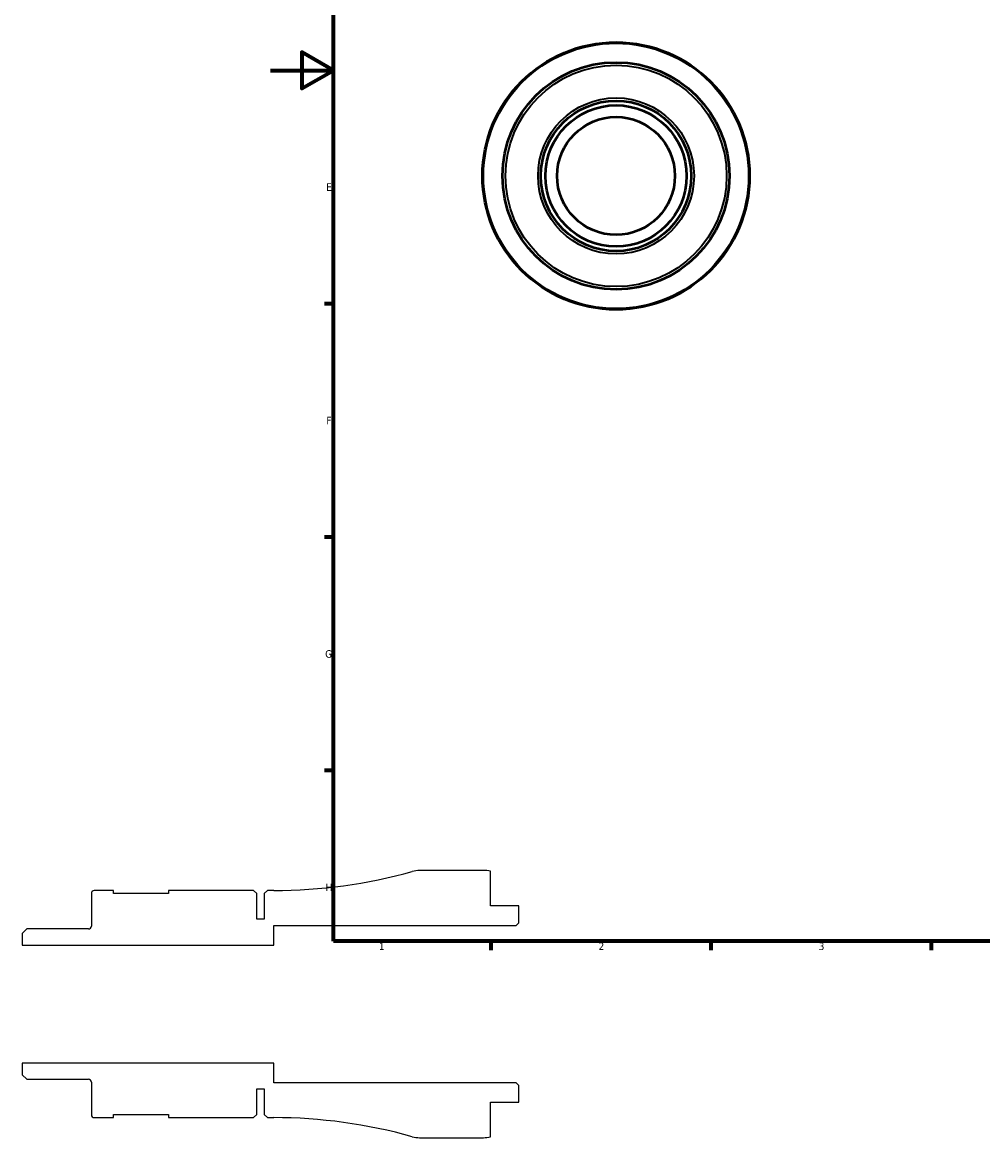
# Model space of a CAD drawing. Header units: millimetres. Extents: x -79 to 904, y -43 to 594.
# Tile 1 of 5: x -79 to 227, y -43 to 312. Entities that reach past the tile are written whole.
import ezdxf

# ---------------------------------------------------------------- set-up
doc = ezdxf.new("R2010")
doc.units = ezdxf.units.MM
for name, color, linetype, lineweight in [('Border (ANSI)', 7, 'Continuous', 70), ('Visible (ANSI)', 7, 'Continuous', 50), ('Visible Narrow (ANSI)', 7, 'Continuous', 35)]:
    doc.layers.add(name, color=color, linetype=linetype, lineweight=lineweight)
doc.styles.add('Note Text (ANSI)', font='tahoma.ttf')

# ---------------------------------------------------------------- blocks, each defined once
blk = doc.blocks.new('Borders Default Border')
at = {"layer": 'Border (ANSI)'}
for p, q in [((20, 222.75), (17.2, 222.75)), ((20, 148.5), (17.2, 148.5)), ((20, 74.25), (17.2, 74.25)), ((70.08, 20), (70.08, 17.2)), ((140.17, 20), (140.17, 17.2)), ((210.25, 20), (210.25, 17.2))]:
    blk.add_line(p, q, dxfattribs=at)
at = {"layer": 'Border (ANSI)', "flags": 128}
for points in [[(20, 20), (20, 574), (821, 574), (821, 20), (20, 20)], [(0, 297), (20, 297), (10, 302.77), (10, 291.23), (20, 297)]]:
    blk.add_lwpolyline(points, dxfattribs=at)
at = {"layer": 'Border (ANSI)', "color": 5, "true_color": 0x0000ff, "char_height": 2.4, "attachment_point": 7, "style": 'Note Text (ANSI)'}
for s, insert in [('E', (17.71, 258.68)), ('F', (17.78, 184.43)), ('G', (17.4, 110.13)), ('H', (17.53, 35.93)), ('1', (34.5, 17.2)), ('2', (104.4, 17.2)), ('3', (174.46, 17.15))]:
    blk.add_mtext(s, dxfattribs=dict(at, insert=insert))

msp = doc.modelspace()

# ---------------------------------------------------------------- linework, layer by layer
for p, q in [((67.7486, 42.5), (47.421, 42.5)), ((69.9986, 31.25), (69.9986, 42.2727)), ((-49.9514, 36.125), (-56.0764, 36.125)), ((-49.9514, 35.125), (-49.9514, 36.125)), ((-5.3714, 36.125), (-32.4514, 36.125)), ((-32.4514, 36.125), (-32.4514, 35.125)), ((-4.3714, 35.125), (-5.3714, 36.125)), ((-1.0014, 36.125), (-2.0014, 35.125)), ((0.9986, 36.125), (-1.0014, 36.125)), ((-57.0014, 35.2), (-57.0014, 24.8265)), ((-32.4514, 35.125), (-49.9514, 35.125)), ((-4.3714, 27), (-4.3714, 35.125)), ((-2.0014, 35.125), (-2.0014, 27)), ((78.9986, 31.25), (69.9986, 31.25)), ((78.9986, 25.85), (78.9986, 31.25)), ((-2.0014, 27), (-4.3714, 27)), ((0.9986, 18.75), (0.9986, 25)), ((0.9986, 25), (78.1486, 25)), ((78.1486, 25), (78.9986, 25.85)), ((-77.5673, 23.9015), (-79.0014, 22.4674)), ((-79.0014, 22.4674), (-79.0014, 18.75)), ((-57.9264, 23.9015), (-77.5673, 23.9015)), ((-79.0014, 18.75), (0.9986, 18.75)), ((0.9986, -18.75), (-79.0014, -18.75)), ((-79.0014, -18.75), (-79.0014, -22.4674)), ((0.9986, -25), (0.9986, -18.75)), ((-79.0014, -22.4674), (-77.5673, -23.9015)), ((-77.5673, -23.9015), (-57.9264, -23.9015)), ((-57.0014, -24.8265), (-57.0014, -35.2)), ((-4.3714, -35.125), (-4.3714, -27)), ((-4.3714, -27), (-2.0014, -27)), ((-2.0014, -27), (-2.0014, -35.125)), ((78.1486, -25), (0.9986, -25)), ((78.9986, -25.85), (78.1486, -25)), ((78.9986, -31.25), (78.9986, -25.85)), ((69.9986, -42.2727), (69.9986, -31.25)), ((69.9986, -31.25), (78.9986, -31.25)), ((-49.9514, -36.125), (-49.9514, -35.125)), ((-49.9514, -35.125), (-32.4514, -35.125)), ((-32.4514, -35.125), (-32.4514, -36.125)), ((-5.3714, -36.125), (-4.3714, -35.125)), ((-2.0014, -35.125), (-1.0014, -36.125)), ((-56.0764, -36.125), (-49.9514, -36.125)), ((-32.4514, -36.125), (-5.3714, -36.125)), ((-1.0014, -36.125), (0.9986, -36.125)), ((47.421, -42.5), (67.7486, -42.5))]:
    msp.add_line(p, q)
for centre, major_axis, start_param, end_param in [((0.9986, 199.8347), (-157.6493, -44.131), 1.29785124, 1.57079633), ((47.421, 34), (-8.5, 0), 4.71238898, 4.98533406), ((67.7486, 31.25), (-11.0227, 2.25), 4.71238898, 4.9137469), ((-56.0764, 35.2), (-0.925, 0), 4.71238898, 6.28318531), ((-57.9264, 24.8265), (0, -0.925), 0, 1.57079633), ((-57.9264, -24.8265), (0.925, 0), 0, 1.57079633), ((-56.0764, -35.2), (0, -0.925), 4.71238898, 6.28318531), ((0.9986, -199.8347), (163.7097, 0), 1.29785124, 1.57079633), ((47.421, -34), (8.1853, -2.2913), 4.71238898, 4.98533406), ((67.7486, -31.25), (11.25, 0), 4.71238898, 4.9137469)]:
    msp.add_ellipse(centre, major_axis=major_axis, ratio=1, start_param=start_param, end_param=end_param)
at = {"layer": 'Visible (ANSI)'}
for radius in [42.5, 36.125, 23.9015, 22.4674, 18.75]:
    msp.add_circle((109.9585, 263.4274), radius, dxfattribs=at)
at = {"layer": 'Visible Narrow (ANSI)'}
for radius in [42.1853, 35.2, 24.8265]:
    msp.add_circle((109.9585, 263.4274), radius, dxfattribs=at)

# ---------------------------------------------------------------- block references
msp.add_blockref('Borders Default Border', (0, 0))

doc.saveas('drawing.dxf')
